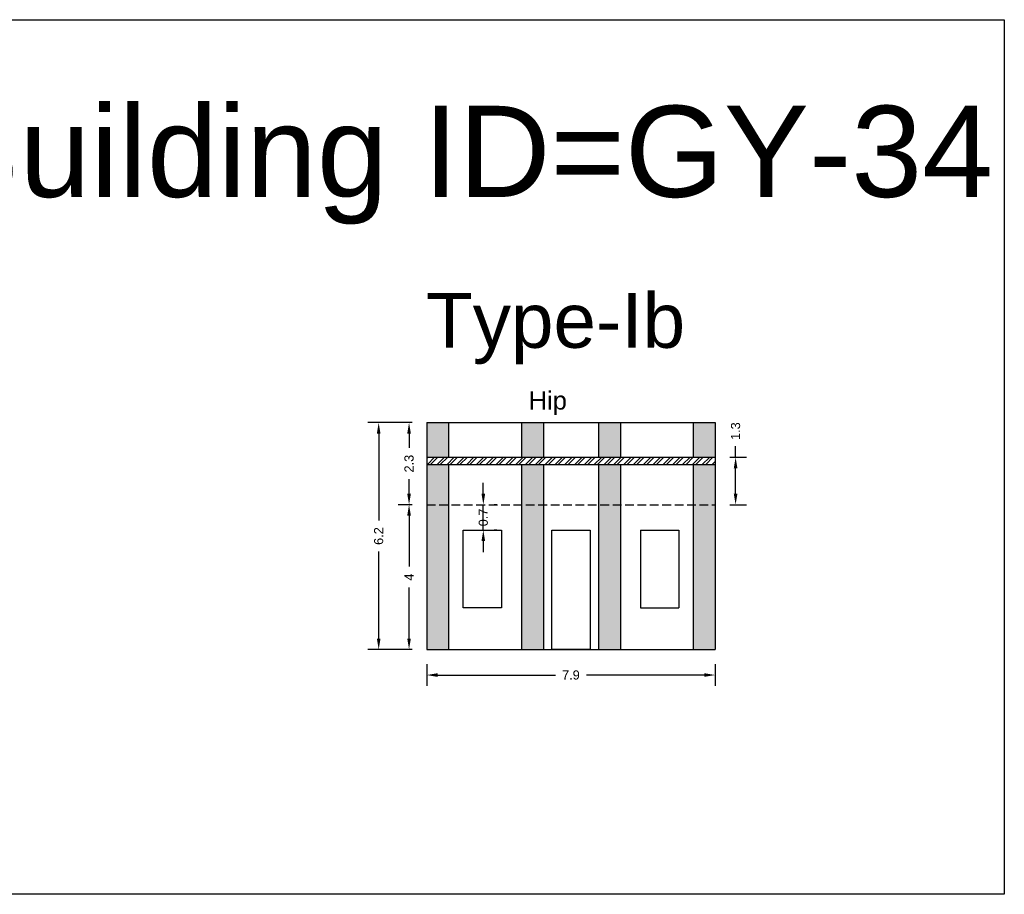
# Model space of a CAD drawing. Header units: metres. Extents: x 3416649 to 3417076, y -6712857 to -6712690.
# Tile 16 of 43: x 3416777 to 3416804, y -6712823 to -6712799. Entities that reach past the tile are written whole.
import ezdxf

# ---------------------------------------------------------------- set-up
doc = ezdxf.new("R2010")
doc.units = ezdxf.units.M
doc.linetypes.add('ACAD_ISO02W100', pattern=[15, 12, -3])
doc.layers.add('Dotted', color=7, linetype='ACAD_ISO02W100', plot=False)
doc.styles.get("Standard").update_dxf_attribs({"font": 'arial.ttf'})
doc.dimstyles.new('ISO-25', dxfattribs={"dimtxt": 0.25, "dimasz": 0.3, "dimexe": 0.3, "dimexo": 0.4, "dimgap": 0.2, "dimtad": 0, "dimdec": 1, "dimdsep": 46, "dimtxsty": 'Standard', "dimcen": 2.5, "dimadec": 0, "dimazin": 0, "dimtfac": 1, "dimtdec": 1, "dimtmove": 0, "dimatfit": 3, "dimfxl": 1, "dimarcsym": 0})

# ---------------------------------------------------------------- blocks, each defined once
blk = doc.blocks.new('*D241')
at = {"color": 0, "lineweight": -2, "transparency": 16777216}
for p, q in [((3416787.841, -6712812.007), (3416787.458, -6712812.007)), ((3416787.758, -6712812.307), (3416787.758, -6712813.705)), ((3416787.758, -6712815.677), (3416787.758, -6712814.278)), ((3416787.841, -6712815.977), (3416787.458, -6712815.977))]:
    blk.add_line(p, q, dxfattribs=at)
at = {"color": 0, "transparency": 16777216}
for points in [[(3416787.708, -6712812.307), (3416787.808, -6712812.307), (3416787.758, -6712812.007)], [(3416787.708, -6712815.677), (3416787.808, -6712815.677), (3416787.758, -6712815.977)]]:
    blk.add_solid(points, dxfattribs=at)
at = {"layer": 'Defpoints', "color": 0, "transparency": 16777216}
for p in [(3416787.758, -6712812.007), (3416788.241, -6712812.007), (3416788.241, -6712815.977)]:
    blk.add_point(p, dxfattribs=at)
at = {"color": 0, "transparency": 16777216, "insert": (3416787.758, -6712813.992), "char_height": 0.25, "attachment_point": 5, "rotation": 90}
blk.add_mtext('4', dxfattribs=at)
blk = doc.blocks.new('*D242')
at = {"color": 0, "lineweight": -2, "transparency": 16777216}
for p, q in [((3416789.794, -6712811.707), (3416789.794, -6712811.407)), ((3416789.794, -6712812.707), (3416789.794, -6712812.007)), ((3416790.166, -6712812.007), (3416790.094, -6712812.007)), ((3416790.166, -6712812.707), (3416790.094, -6712812.707)), ((3416789.794, -6712813.007), (3416789.794, -6712813.307))]:
    blk.add_line(p, q, dxfattribs=at)
at = {"color": 0, "transparency": 16777216}
for points in [[(3416789.744, -6712811.707), (3416789.844, -6712811.707), (3416789.794, -6712812.007)], [(3416789.744, -6712813.007), (3416789.844, -6712813.007), (3416789.794, -6712812.707)]]:
    blk.add_solid(points, dxfattribs=at)
at = {"layer": 'Defpoints', "color": 0, "transparency": 16777216}
for p in [(3416789.766, -6712812.007), (3416789.794, -6712812.007), (3416789.766, -6712812.707)]:
    blk.add_point(p, dxfattribs=at)
at = {"color": 0, "transparency": 16777216, "insert": (3416789.794, -6712812.357), "char_height": 0.25, "attachment_point": 5, "rotation": 90}
blk.add_mtext('0.7', dxfattribs=at)
blk = doc.blocks.new('*D243')
at = {"color": 0, "lineweight": -2, "transparency": 16777216}
for p, q in [((3416788.241, -6712816.377), (3416788.241, -6712816.978)), ((3416796.151, -6712816.377), (3416796.151, -6712816.978)), ((3416788.541, -6712816.678), (3416791.769, -6712816.678)), ((3416795.851, -6712816.678), (3416792.623, -6712816.678))]:
    blk.add_line(p, q, dxfattribs=at)
at = {"color": 0, "transparency": 16777216}
for points in [[(3416788.541, -6712816.628), (3416788.541, -6712816.728), (3416788.241, -6712816.678)], [(3416795.851, -6712816.628), (3416795.851, -6712816.728), (3416796.151, -6712816.678)]]:
    blk.add_solid(points, dxfattribs=at)
at = {"layer": 'Defpoints', "color": 0, "transparency": 16777216}
for p in [(3416788.241, -6712815.977), (3416796.151, -6712815.977), (3416796.151, -6712816.678)]:
    blk.add_point(p, dxfattribs=at)
at = {"color": 0, "transparency": 16777216, "insert": (3416792.196, -6712816.678), "char_height": 0.25, "attachment_point": 5}
blk.add_mtext('7.9', dxfattribs=at)
blk = doc.blocks.new('*D244')
at = {"color": 0, "lineweight": -2, "transparency": 16777216}
for p, q in [((3416787.841, -6712809.757), (3416787.458, -6712809.757)), ((3416787.758, -6712810.057), (3416787.758, -6712810.452)), ((3416787.758, -6712811.707), (3416787.758, -6712811.311)), ((3416787.841, -6712812.007), (3416787.458, -6712812.007))]:
    blk.add_line(p, q, dxfattribs=at)
at = {"color": 0, "transparency": 16777216}
for points in [[(3416787.708, -6712810.057), (3416787.808, -6712810.057), (3416787.758, -6712809.757)], [(3416787.708, -6712811.707), (3416787.808, -6712811.707), (3416787.758, -6712812.007)]]:
    blk.add_solid(points, dxfattribs=at)
at = {"layer": 'Defpoints', "color": 0, "transparency": 16777216}
for p in [(3416787.758, -6712809.757), (3416788.241, -6712809.757), (3416788.241, -6712812.007)]:
    blk.add_point(p, dxfattribs=at)
at = {"color": 0, "transparency": 16777216, "insert": (3416787.758, -6712810.882), "char_height": 0.25, "attachment_point": 5, "rotation": 90}
blk.add_mtext('2.3', dxfattribs=at)
blk = doc.blocks.new('*D245')
at = {"color": 0, "lineweight": -2, "transparency": 16777216}
for p, q in [((3416787.841, -6712809.757), (3416786.625, -6712809.757)), ((3416786.925, -6712810.057), (3416786.925, -6712812.44)), ((3416786.925, -6712815.677), (3416786.925, -6712813.294)), ((3416787.841, -6712815.977), (3416786.625, -6712815.977))]:
    blk.add_line(p, q, dxfattribs=at)
at = {"color": 0, "transparency": 16777216}
for points in [[(3416786.875, -6712810.057), (3416786.975, -6712810.057), (3416786.925, -6712809.757)], [(3416786.875, -6712815.677), (3416786.975, -6712815.677), (3416786.925, -6712815.977)]]:
    blk.add_solid(points, dxfattribs=at)
at = {"layer": 'Defpoints', "color": 0, "transparency": 16777216}
for p in [(3416786.925, -6712809.757), (3416788.241, -6712809.757), (3416788.241, -6712815.977)]:
    blk.add_point(p, dxfattribs=at)
at = {"color": 0, "transparency": 16777216, "insert": (3416786.925, -6712812.867), "char_height": 0.25, "attachment_point": 5, "rotation": 90}
blk.add_mtext('6.2', dxfattribs=at)
blk = doc.blocks.new('*D246')
at = {"color": 0, "lineweight": -2, "transparency": 16777216}
for p, q in [((3416796.712, -6712810.707), (3416796.712, -6712810.407)), ((3416796.551, -6712810.707), (3416797.012, -6712810.707)), ((3416796.712, -6712811.707), (3416796.712, -6712811.007)), ((3416796.551, -6712812.007), (3416797.012, -6712812.007))]:
    blk.add_line(p, q, dxfattribs=at)
at = {"color": 0, "transparency": 16777216}
for points in [[(3416796.662, -6712811.007), (3416796.762, -6712811.007), (3416796.712, -6712810.707)], [(3416796.662, -6712811.707), (3416796.762, -6712811.707), (3416796.712, -6712812.007)]]:
    blk.add_solid(points, dxfattribs=at)
at = {"layer": 'Defpoints', "color": 0, "transparency": 16777216}
for p in [(3416796.151, -6712810.707), (3416796.712, -6712810.707), (3416796.151, -6712812.007)]:
    blk.add_point(p, dxfattribs=at)
at = {"color": 0, "transparency": 16777216, "insert": (3416796.712, -6712809.991), "char_height": 0.25, "attachment_point": 5, "rotation": 90}
blk.add_mtext('1.3', dxfattribs=at)

msp = doc.modelspace()

# ---------------------------------------------------------------- hatches: boundary and pattern name
h = msp.add_hatch(color=256)
h.dxf.hatch_style = 1
h.paths.add_polyline_path([(3416788.241, -6712810.907), (3416788.841, -6712810.907), (3416788.841, -6712812.007), (3416788.241, -6712812.007)])
h.paths.add_polyline_path([(3416788.241, -6712809.757), (3416788.841, -6712809.757), (3416788.841, -6712810.707), (3416788.241, -6712810.707)])
h.paths.add_polyline_path([(3416788.241, -6712812.007), (3416788.841, -6712812.007), (3416788.841, -6712815.977), (3416788.241, -6712815.977)])
h.paths.add_polyline_path([(3416790.841, -6712812.007), (3416791.441, -6712812.007), (3416791.441, -6712815.977), (3416790.841, -6712815.977)])
h.paths.add_polyline_path([(3416790.841, -6712810.907), (3416791.441, -6712810.907), (3416791.441, -6712812.007), (3416790.841, -6712812.007)])
h.paths.add_polyline_path([(3416790.841, -6712809.757), (3416791.441, -6712809.757), (3416791.441, -6712810.707), (3416790.841, -6712810.707)])
h = msp.add_hatch(color=256)
h.dxf.hatch_style = 1
h.paths.add_polyline_path([(3416796.151, -6712810.907), (3416795.551, -6712810.907), (3416795.551, -6712812.007), (3416796.151, -6712812.007)])
h.paths.add_polyline_path([(3416796.151, -6712809.757), (3416795.551, -6712809.757), (3416795.551, -6712810.707), (3416796.151, -6712810.707)])
h.paths.add_polyline_path([(3416796.151, -6712812.007), (3416795.551, -6712812.007), (3416795.551, -6712815.977), (3416796.151, -6712815.977)])
h.paths.add_polyline_path([(3416793.551, -6712812.007), (3416792.951, -6712812.007), (3416792.951, -6712815.977), (3416793.551, -6712815.977)])
h.paths.add_polyline_path([(3416793.551, -6712810.907), (3416792.951, -6712810.907), (3416792.951, -6712812.007), (3416793.551, -6712812.007)])
h.paths.add_polyline_path([(3416793.551, -6712809.757), (3416792.951, -6712809.757), (3416792.951, -6712810.707), (3416793.551, -6712810.707)])
h = msp.add_hatch()
h.set_pattern_fill('ANSI32', color=256, scale=0.02)
h.set_pattern_definition([(45, (-8.23778, 0), (-0.134703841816, 0.134703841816), []), (45, (-8.14798, 0), (-0.134703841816, 0.134703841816), [])])
h.paths.add_polyline_path([(3416796.151, -6712810.707), (3416788.241, -6712810.707), (3416788.241, -6712810.907), (3416796.151, -6712810.907)])

# ---------------------------------------------------------------- linework, layer by layer
for points in [[(3416771.852, -6712798.71), (3416804.079, -6712798.71), (3416804.079, -6712822.69), (3416771.852, -6712822.69)], [(3416789.241, -6712812.707), (3416790.291, -6712812.707), (3416790.291, -6712814.837), (3416789.241, -6712814.837)], [(3416791.671, -6712815.977), (3416791.671, -6712812.707), (3416792.721, -6712812.707), (3416792.721, -6712815.977)]]:
    msp.add_lwpolyline(points, close=True)
for points in [[(3416788.241, -6712809.757), (3416796.151, -6712809.757)], [(3416788.241, -6712809.757), (3416788.241, -6712815.977)], [(3416788.841, -6712809.757), (3416788.841, -6712810.707)], [(3416790.841, -6712809.757), (3416790.841, -6712810.707)], [(3416791.441, -6712809.757), (3416791.441, -6712810.707)], [(3416792.951, -6712809.757), (3416792.951, -6712810.707)], [(3416793.551, -6712809.757), (3416793.551, -6712810.707)], [(3416795.551, -6712809.757), (3416795.551, -6712810.707)], [(3416796.151, -6712809.757), (3416796.151, -6712815.977)], [(3416788.241, -6712810.707), (3416796.151, -6712810.707)], [(3416788.241, -6712810.907), (3416796.151, -6712810.907)], [(3416788.841, -6712810.907), (3416788.841, -6712815.977)], [(3416790.841, -6712810.907), (3416790.841, -6712815.977)], [(3416791.441, -6712810.907), (3416791.441, -6712815.977)], [(3416792.951, -6712810.907), (3416792.951, -6712815.977)], [(3416793.551, -6712810.907), (3416793.551, -6712815.977)], [(3416795.551, -6712810.907), (3416795.551, -6712815.977)], [(3416794.101, -6712812.707), (3416795.151, -6712812.707)], [(3416794.101, -6712812.707), (3416794.101, -6712814.837)], [(3416795.151, -6712812.707), (3416795.151, -6712814.837)], [(3416794.101, -6712814.837), (3416795.151, -6712814.837)], [(3416788.241, -6712815.977), (3416796.151, -6712815.977)]]:
    msp.add_lwpolyline(points)
at = {"layer": 'Dotted', "ltscale": 0.02}
msp.add_lwpolyline([(3416788.241, -6712812.007), (3416796.151, -6712812.007)], dxfattribs=at)

# ---------------------------------------------------------------- texts
at = {"attachment_point": 1}
for s, width, heights, insert, char_height in [('Building ID=GY-34', 67.86454, [0.517], (3416774.749, -6712801.07), 2.5), ('Type-Ib ', 9.99112, [0.517], (3416788.225, -6712806.206), 1.5), ('Hip', 1.17554, [0], (3416791.038, -6712808.9), 0.5)]:
    msp.add_mtext_dynamic_manual_height_columns(s, width=width, gutter_width=12.5, heights=heights, dxfattribs=dict(at, insert=insert, char_height=char_height))

# ---------------------------------------------------------------- dimensions: what is measured, and where the dimension line sits
for base, p1, p2, picture, middle in [((3416786.925, -6712809.757), (3416788.241, -6712815.977), (3416788.241, -6712809.757), '*D245', (3416786.925, -6712812.867)), ((3416787.757740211, -6712809.75673746), (3416788.240910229, -6712812.006737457), (3416788.240910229, -6712809.756737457), '*D244', (3416787.757740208, -6712810.881737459)), ((3416796.712, -6712810.707), (3416796.151, -6712812.007), (3416796.151, -6712810.707), '*D246', (3416796.712, -6712809.991)), ((3416787.758, -6712812.007), (3416788.241, -6712815.977), (3416788.241, -6712812.007), '*D241', (3416787.758, -6712813.992))]:
    dim = msp.add_linear_dim(base=base, p1=p1, p2=p2, angle=90, dimstyle='ISO-25')
    dim.commit()
    dim.dimension.update_dxf_attribs({"geometry": picture, "text_midpoint": middle})
dim = msp.add_linear_dim(base=(3416789.794, -6712812.007), p1=(3416789.766, -6712812.707), p2=(3416789.766, -6712812.007), angle=90, dimstyle='ISO-25')
dim.commit()
dim.dimension.update_dxf_attribs({"geometry": '*D242', "text_midpoint": (3416789.794, -6712812.357), "dimtype": 160})
dim = msp.add_linear_dim(base=(3416796.151, -6712816.678), p1=(3416788.241, -6712815.977), p2=(3416796.151, -6712815.977), dimstyle='ISO-25')
dim.commit()
dim.dimension.update_dxf_attribs({"geometry": '*D243', "text_midpoint": (3416792.196, -6712816.678)})

doc.saveas('drawing.dxf')
